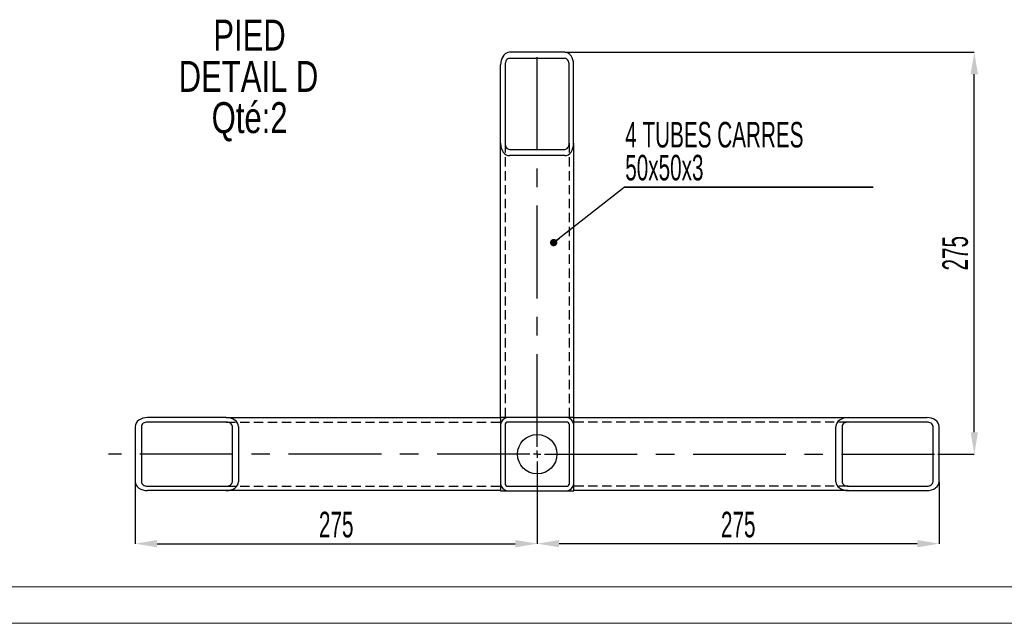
# Model space of a CAD drawing. Header units: millimetres. Extents: x -17 to 841, y -9 to 594.
# Tile 2 of 15: x 138 to 273, y 0 to 83. Entities that reach past the tile are written whole.
import ezdxf

# ---------------------------------------------------------------- set-up
doc = ezdxf.new("R2010")
doc.units = ezdxf.units.MM
doc.header["$PDSIZE"] = -1
doc.linetypes.add('CENTERX2', pattern=[20.32, 12.7, -2.54, 2.54, -2.54])
doc.linetypes.add('HIDDEN', pattern=[1.905, 1.27, -0.635])
for name, color, linetype in [('COTES', 1, 'Continuous'), ('NOTES', 6, 'Continuous'), ('TRAIT-MIXTES', 3, 'CENTERX2'), ('TRAIT-TIRET', 2, 'HIDDEN')]:
    doc.layers.add(name, color=color, linetype=linetype)
doc.layers.add('TRAIT-FORT', color=4, linetype='Continuous', lineweight=25)
doc.styles.add('SLDTEXTSTYLE0', font='TXT', dxfattribs={"width": 0.75})
doc.styles.add('SLDTEXTSTYLE1', font='TXT', dxfattribs={"width": 0.605})
doc.dimstyles.new('SLDDIMSTYLE12', dxfattribs={"dimtxt": 3.5, "dimasz": 3, "dimexe": 0, "dimexo": 0.0625, "dimgap": 0.875, "dimtad": 1, "dimdec": 1, "dimlfac": 5, "dimrnd": 1e-09, "dimzin": 12, "dimdsep": 46, "dimtxsty": 'SLDTEXTSTYLE1', "dimsah": 1, "dimcen": 0.09, "dimadec": 0, "dimazin": 3, "dimtfac": 1, "dimtofl": 0, "dimtmove": 0, "dimatfit": 3, "dimfxl": 1, "dimfrac": 2, "dimtolj": 1, "dimtzin": 12, "dimarcsym": 0})
doc.dimstyles.new('SLDDIMSTYLE7', dxfattribs={"dimtxt": 0.18, "dimasz": 1, "dimexe": 0, "dimexo": 0.0625, "dimgap": 0, "dimtad": 0, "dimtih": 1, "dimtoh": 1, "dimdec": 0, "dimrnd": 1e-09, "dimzin": 0, "dimdsep": 46, "dimtxsty": 'Standard', "dimblk1": 'DOT', "dimblk2": 'DOT', "dimsah": 1, "dimcen": 0.09, "dimadec": 0, "dimazin": 0, "dimtfac": 1, "dimtdec": 0, "dimtofl": 0, "dimtmove": 0, "dimatfit": 3, "dimldrblk": 'DOT', "dimfxl": 1, "dimfrac": 2, "dimtolj": 1, "dimtzin": 0, "dimarcsym": 0})

# ---------------------------------------------------------------- blocks, each defined once
blk = doc.blocks.new('SW_NOTE_36')
at = {"layer": 'NOTES', "color": 0, "char_height": 4.233, "attachment_point": 2, "style": 'SLDTEXTSTYLE0'}
for s, insert in [('PIED', (5.75, 5.46)), ('DETAIL D', (5.61, -0.19)), ('Qté:2', (5.76, -5.83))]:
    blk.add_mtext(s, dxfattribs=dict(at, insert=insert))
blk = doc.blocks.new('_D_68')
at = {"layer": 'COTES', "color": 0, "lineweight": -2, "transparency": 16777216}
for p, q in [((153.66, 19.3), (153.66, 10.9)), ((208.66, 19.89), (208.66, 10.9)), ((156.66, 10.9), (205.66, 10.9))]:
    blk.add_line(p, q, dxfattribs=at)
at = {"layer": 'COTES', "color": 0, "transparency": 16777216}
for points in [[(156.66, 11.4), (156.66, 10.4), (153.66, 10.9)], [(205.66, 11.4), (205.66, 10.4), (208.66, 10.9)]]:
    blk.add_solid(points, dxfattribs=at)
at = {"layer": 'Defpoints', "color": 0, "transparency": 16777216}
for p in [(153.66, 19.37), (208.66, 19.95), (208.66, 10.9)]:
    blk.add_point(p, dxfattribs=at)
at = {"layer": 'COTES', "color": 0, "transparency": 16777216, "insert": (181.16, 15.27), "char_height": 3.5, "attachment_point": 2, "style": 'SLDTEXTSTYLE1'}
blk.add_mtext('\\A1;275', dxfattribs=at)
blk = doc.blocks.new('_D_69')
at = {"layer": 'COTES', "color": 0, "lineweight": -2, "transparency": 16777216}
for p, q in [((208.66, 19.89), (208.66, 10.9)), ((263.66, 19.31), (263.66, 10.9)), ((260.66, 10.9), (211.66, 10.9))]:
    blk.add_line(p, q, dxfattribs=at)
at = {"layer": 'COTES', "color": 0, "transparency": 16777216}
for points in [[(211.66, 11.4), (211.66, 10.4), (208.66, 10.9)], [(260.66, 11.4), (260.66, 10.4), (263.66, 10.9)]]:
    blk.add_solid(points, dxfattribs=at)
at = {"layer": 'Defpoints', "color": 0, "transparency": 16777216}
for p in [(208.66, 19.95), (263.66, 19.37), (208.66, 10.9)]:
    blk.add_point(p, dxfattribs=at)
at = {"layer": 'COTES', "color": 0, "transparency": 16777216, "insert": (236.16, 15.27), "char_height": 3.5, "attachment_point": 2, "style": 'SLDTEXTSTYLE1'}
blk.add_mtext('\\A1;275', dxfattribs=at)
blk = doc.blocks.new('_D_70')
at = {"layer": 'COTES', "color": 0, "lineweight": -2, "transparency": 16777216}
for p, q in [((212.5, 78.15), (268.46, 78.15)), ((268.46, 26.15), (268.46, 75.15)), ((263.49, 23.15), (268.46, 23.15))]:
    blk.add_line(p, q, dxfattribs=at)
at = {"layer": 'COTES', "color": 0, "transparency": 16777216}
for points in [[(267.96, 75.15), (268.96, 75.15), (268.46, 78.15)], [(267.96, 26.15), (268.96, 26.15), (268.46, 23.15)]]:
    blk.add_solid(points, dxfattribs=at)
at = {"layer": 'Defpoints', "color": 0, "transparency": 16777216}
for p in [(212.44, 78.15), (268.46, 78.15), (263.43, 23.15)]:
    blk.add_point(p, dxfattribs=at)
at = {"layer": 'COTES', "color": 0, "transparency": 16777216, "insert": (264.08, 50.65), "char_height": 3.5, "attachment_point": 2, "rotation": 90, "style": 'SLDTEXTSTYLE1'}
blk.add_mtext('\\A1;275', dxfattribs=at)
blk = doc.blocks.new('SW_NOTE_37')
at = {"layer": 'NOTES', "color": 0}
for p, q in [((0, 0), (34.06, 0)), ((34.06, 0), (0, 0)), ((0, 0), (34.06, 0)), ((34.06, 0), (0, 0)), ((0, 0), (34.06, 0)), ((34.06, 0), (0, 0))]:
    blk.add_line(p, q, dxfattribs=at)
at = {"layer": 'NOTES', "color": 0, "char_height": 3.5, "attachment_point": 1, "style": 'SLDTEXTSTYLE1'}
for s, insert in [('4 TUBES CARRES', (0.13, 8.95)), ('50x50x3', (0.13, 4.44))]:
    blk.add_mtext(s, dxfattribs=dict(at, insert=insert))
blk = doc.blocks.new('_Dot')
at = {"color": 0, "linetype": 'ByBlock', "lineweight": -2}
blk.add_line((-0.5, 0), (-1, 0), dxfattribs=at)
at = {"color": 0, "linetype": 'ByBlock', "const_width": 0.5}
blk.add_lwpolyline([(-0.25, 0, 1), (0.25, 0, 1)], format="xyb", close=True, dxfattribs=at)
blk = doc.blocks.new('SW_CENTERMARKSYMBOL_23')
at = {"layer": 'TRAIT-MIXTES', "color": 0}
for p, q in [((0, 1), (0, 56.19)), ((-1, 0), (-58.63, 0)), ((0, 0), (-0.5, 0)), ((0, 0), (0, 0.5)), ((0, 0), (0, -0.5)), ((0, 0), (0.5, 0)), ((1, 0), (54.77, 0)), ((0, -1), (0, -3.2))]:
    blk.add_line(p, q, dxfattribs=at)

msp = doc.modelspace()

# ---------------------------------------------------------------- linework, layer by layer
at = {"lineweight": 18}
for p, q in [((836, 5), (5, 5)), ((841, 0), (0, 0))]:
    msp.add_line(p, q, dxfattribs=at)
at = {"layer": 'TRAIT-FORT', "lineweight": 25}
for p, q in [((212.4371, 78.147497), (204.8571, 78.147497)), ((212.4371, 77.298969), (204.8571, 77.298969)), ((203.6571, 65.702418), (203.6571, 76.450441)), ((204.2571, 76.450441), (204.2571, 65.702418)), ((213.0371, 65.702418), (213.0371, 76.450441)), ((213.6371, 65.702418), (213.6371, 76.450441)), ((203.6571, 28.147497), (203.6571, 65.702418)), ((204.8571, 64.853889), (212.4371, 64.853889)), ((213.6371, 65.702418), (213.6371, 28.147497)), ((212.4371, 64.005361), (204.8571, 64.005361)), ((153.6571, 26.947497), (153.6571, 19.367497)), ((154.505628, 26.947497), (154.505628, 19.367497)), ((166.102179, 28.147497), (155.354156, 28.147497)), ((166.102179, 27.547497), (155.354156, 27.547497)), ((166.102179, 28.147497), (203.6571, 28.147497)), ((166.950707, 19.367497), (166.950707, 26.947497)), ((167.799236, 26.947497), (167.799236, 19.367497)), ((203.6571, 28.147697), (203.6569, 28.147697)), ((203.6569, 28.147697), (203.6569, 28.147497)), ((203.6571, 28.147497), (203.6571, 27.147497)), ((204.6571, 28.147497), (203.6571, 28.147497)), ((203.6571, 27.147497), (203.6571, 19.147897)), ((204.2571, 27.147497), (204.2571, 19.147897)), ((212.6567, 28.147497), (204.6571, 28.147497)), ((212.6567, 27.547497), (204.6571, 27.547497)), ((213.6371, 28.147497), (212.6567, 28.147497)), ((213.0567, 19.147897), (213.0567, 27.147497)), ((213.6567, 28.147697), (213.6371, 28.147697)), ((213.6567, 27.147497), (213.6567, 28.147897)), ((213.6567, 28.147897), (251.211621, 28.147897)), ((213.6567, 19.147897), (213.6567, 27.147497)), ((249.514564, 19.367897), (249.514564, 26.947897)), ((250.363092, 26.947897), (250.363092, 19.367897)), ((251.211621, 28.147897), (261.959644, 28.147897)), ((261.959644, 27.547897), (251.211621, 27.547897)), ((262.808172, 19.367897), (262.808172, 26.947897)), ((263.6567, 19.367897), (263.6567, 26.947897)), ((203.6571, 19.147897), (203.6571, 18.167497)), ((213.6567, 18.167897), (213.6567, 19.147897)), ((155.354156, 18.767497), (166.102179, 18.767497)), ((166.102179, 18.167497), (155.354156, 18.167497)), ((203.6571, 18.167497), (166.102179, 18.167497)), ((203.6569, 18.167497), (203.6569, 18.147697)), ((203.6569, 18.147697), (213.6569, 18.147697)), ((204.6571, 18.747897), (212.6567, 18.747897)), ((204.6571, 18.147897), (212.6567, 18.147897)), ((251.211621, 18.167897), (213.6567, 18.167897)), ((213.6569, 18.147697), (213.6569, 18.167897)), ((251.211621, 18.767897), (261.959644, 18.767897)), ((251.211621, 18.167897), (261.959644, 18.167897))]:
    msp.add_line(p, q, dxfattribs=at)
at = {"layer": 'TRAIT-FORT', "lineweight": 25, "flags": 128}
msp.add_lwpolyline([(204.8571, 78.147497), (204.648722, 78.121715), (204.446676, 78.045152), (204.2571, 77.920135), (204.085755, 77.750461), (203.937847, 77.541287), (203.817869, 77.298969), (203.729469, 77.030868), (203.675331, 76.745131), (203.6571, 76.450441)], dxfattribs=at)
at = {"layer": 'TRAIT-FORT', "lineweight": 25}
msp.add_circle((208.6569, 23.147697), 2.7, dxfattribs=at)
for centre, radius, start, end in [((204.6571, 27.147497), 1, 90, 180), ((204.6571, 27.147497), 0.4, 90, 180), ((212.6567, 27.147497), 1, 360, 90), ((212.6567, 27.147497), 0.4, 360, 90), ((204.6571, 19.147897), 1, 180, 270), ((204.6571, 19.147897), 0.4, 180, 270), ((212.6567, 19.147897), 0.4, 270, 359.99999999), ((212.6567, 19.147897), 1, 270, 0)]:
    msp.add_arc(centre, radius, start, end, dxfattribs=at)
for centre, major_axis, start_param, end_param in [((212.4371, 76.450441), (0, -1.697056), 1.5707963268, 3.1415926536), ((204.8571, 76.450441), (0, -0.848528), 3.1415926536, 4.7123889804), ((212.4371, 76.450441), (0, -0.848528), 1.5707963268, 3.1415926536), ((204.8571, 65.702418), (0, -1.697056), 4.7123889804, 6.2831853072), ((204.8571, 65.702418), (0, -0.848528), 4.7123889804, 6.2831853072), ((212.4371, 65.702418), (0, 1.697056), 3.1415926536, 4.7123889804), ((212.4371, 65.702418), (0, -0.848528), 0, 1.5707963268), ((155.354156, 26.947497), (1.697056, 0), 1.5707963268, 3.1415926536), ((155.354156, 26.947497), (0.848528, 0), 1.5707963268, 3.1415926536), ((166.102179, 26.947497), (-1.697056, 0), 3.1415926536, 4.7123889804), ((166.102179, 26.947497), (0.848528, 0), 0, 1.5707963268), ((251.211621, 26.947897), (-1.697056, 0), 4.7123889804, 6.2831853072), ((251.211621, 26.947897), (-0.848528, 0), 4.7123889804, 6.2831853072), ((261.959644, 26.947897), (1.697056, 0), 0, 1.5707963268), ((261.959644, 26.947897), (-0.848528, 0), 3.1415926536, 4.7123889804), ((155.354156, 19.367497), (-1.697056, 0), 0, 1.5707963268), ((155.354156, 19.367497), (0.848528, 0), 3.1415926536, 4.7123889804), ((166.102179, 19.367497), (1.697056, 0), 4.7123889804, 6.2831853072), ((166.102179, 19.367497), (0.848528, 0), 4.7123889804, 6.2831853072), ((251.211621, 19.367897), (1.697056, 0), 3.1415926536, 4.7123889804), ((251.211621, 19.367897), (-0.848528, 0), 0, 1.5707963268), ((261.959644, 19.367897), (-1.697056, 0), 1.5707963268, 3.1415926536), ((261.959644, 19.367897), (-0.848528, 0), 1.5707963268, 3.1415926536)]:
    msp.add_ellipse(centre, major_axis=major_axis, ratio=0.7071067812, start_param=start_param, end_param=end_param, dxfattribs=at)
at = {"layer": 'TRAIT-TIRET'}
for p, q in [((204.2571, 65.702418), (204.2571, 28.147497)), ((213.0371, 65.702418), (213.0371, 28.147497)), ((166.102179, 27.547497), (203.6571, 27.547497)), ((203.6569, 28.147497), (203.6569, 18.167497)), ((213.6371, 28.147697), (203.6571, 28.147697)), ((213.6569, 28.147697), (213.6567, 28.147697)), ((251.211621, 27.547897), (213.6567, 27.547897)), ((213.6569, 18.167897), (213.6569, 28.147697)), ((166.102179, 18.767497), (203.6571, 18.767497)), ((251.211621, 18.767897), (213.6567, 18.767897))]:
    msp.add_line(p, q, dxfattribs=at)

# ---------------------------------------------------------------- block references
at = {"layer": 'NOTES'}
for name, p in [('SW_NOTE_36', (163.552086, 77.155486)), ('SW_NOTE_37', (220.572207, 59.673025))]:
    msp.add_blockref(name, p, dxfattribs=at)
at = {"layer": 'TRAIT-MIXTES'}
msp.add_blockref('SW_CENTERMARKSYMBOL_23', (208.6569, 23.147697), dxfattribs=at)

# ---------------------------------------------------------------- dimensions: what is measured, and where the dimension line sits
at = {"layer": 'COTES'}
for base, p1, p2, angle, picture, middle in [((268.457527, 78.147497), (263.431267, 23.147697), (212.4371, 78.147497), 90, '_D_70', (268.457527, 50.647597)), ((208.6569, 10.895361), (153.6571, 19.367497), (208.6569, 19.947697), 0, '_D_68', (181.157, 10.895361))]:
    dim = msp.add_linear_dim(base=base, p1=p1, p2=p2, angle=angle, dimstyle='SLDDIMSTYLE12', dxfattribs=at)
    dim.commit()
    dim.dimension.update_dxf_attribs({"geometry": picture, "text_midpoint": middle, "dimtype": 160})
dim = msp.add_linear_dim(base=(208.6569, 10.895361), p1=(263.6567, 19.367897), p2=(208.6569, 19.947697), dimstyle='SLDDIMSTYLE12', dxfattribs=at)
dim.commit()
dim.dimension.update_dxf_attribs({"geometry": '_D_69', "text_midpoint": (236.1568, 10.895361), "dimtype": 160})

# ---------------------------------------------------------------- leaders
at = {"layer": 'NOTES'}
msp.add_leader([(210.906203, 52.102743), (220.572207, 59.673025)], dimstyle='SLDDIMSTYLE7', dxfattribs=at)

doc.saveas('drawing.dxf')
